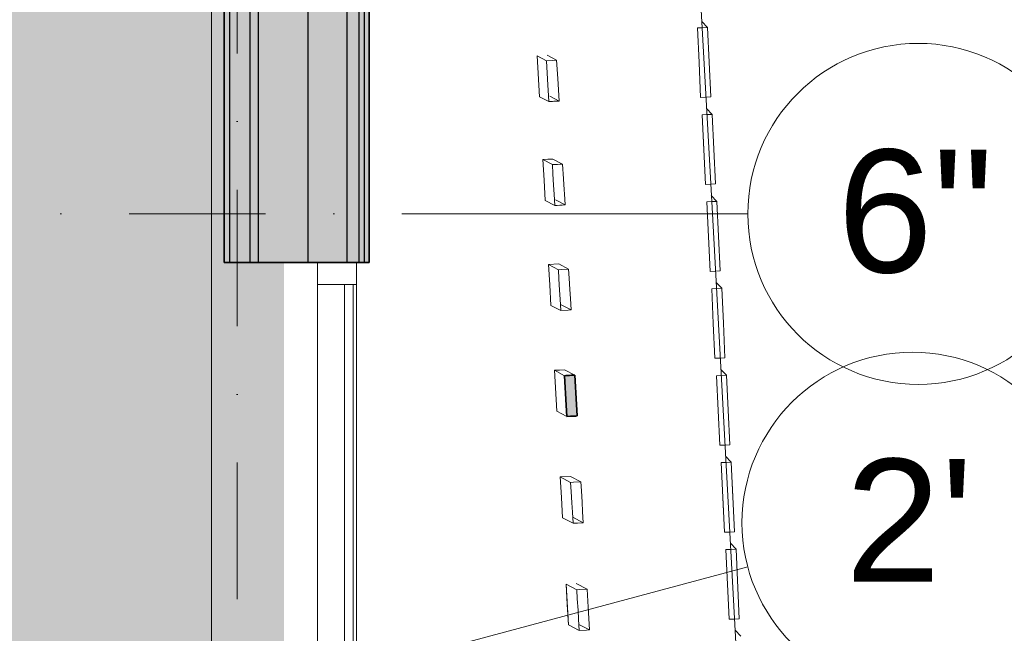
# Model space of a CAD drawing. Header units: millimetres. Extents: x -2530 to 151695, y -8763 to 71774.
# Tile 169 of 217: x 142863 to 145750, y 27470 to 29270. Entities that reach past the tile are written whole.
import ezdxf

# ---------------------------------------------------------------- set-up
doc = ezdxf.new("R2010")
doc.units = ezdxf.units.MM
doc.linetypes.add('RR_Level', pattern=[800, 400, -200, 0, -200])
for name, color, linetype, lineweight in [('A-AREA-____-PATT', 32, 'Continuous', 9), ('A-FLOR-____-OTLN', 192, 'Continuous', 18), ('A-GLAZ-CURT-MCUT', 52, 'Continuous', 13), ('A-GLAZ-CURT-OTLN', 52, 'Continuous', 13), ('A-GLAZ-CWMG-MCUT', 51, 'Continuous', 13), ('A-GLAZ-CWMG-OTLN', 51, 'Continuous', 13), ('A-WALL-____-MCUT', 113, 'Continuous', 35), ('A-WALL-____-OTLN', 113, 'Continuous', 18), ('A-WALL-____-PATT', 111, 'Continuous', 35), ('S-GRID-____-IDEN', 1, 'Continuous', 13), ('S-GRID-____-OTLN', 1, 'Continuous', 9)]:
    doc.layers.add(name, color=color, linetype=linetype, lineweight=lineweight)
doc.styles.add('Arial', font='arial.ttf', dxfattribs={"height": 360})

# ---------------------------------------------------------------- blocks, each defined once
blk = doc.blocks.new('System Panel - HR__-556139-plot_V1 Copy 1')
at = {"layer": 'A-GLAZ-CURT-MCUT', "color": 250, "lineweight": 9}
for p, q in [((685, -22.5), (-685, -22.5)), ((-685, -22.5), (-685, -47.5)), ((685, -47.5), (685, -22.5)), ((-685, -47.5), (685, -47.5))]:
    blk.add_line(p, q, dxfattribs=at)
blk = doc.blocks.new('Rectangular Mullion - 65 x 114mm-464261-plot_V1 Copy 1')
at = {"layer": 'A-GLAZ-CWMG-OTLN', "color": 250, "lineweight": 9}
for p, q in [((31941.5, 25794.1), (31941.5, 27164.1)), ((32055.5, 25794.1), (32055.5, 27164.1))]:
    blk.add_line(p, q, dxfattribs=at)
blk = doc.blocks.new('Rectangular Mullion - 65 x 114mm-464267-plot_V1 Copy 1')
at = {"layer": 'A-GLAZ-CWMG-MCUT', "color": 250, "lineweight": 9}
for p, q in [((-65, 57), (0, 57)), ((-65, -57), (-65, 57)), ((0, 57), (0, -57)), ((0, -57), (-65, -57))]:
    blk.add_line(p, q, dxfattribs=at)
blk = doc.blocks.new('027_Gilde - ATC_FacadeModel_rvt-1-plot_V1 Copy 1')
at = {"layer": 'A-WALL-____-MCUT', "lineweight": 18}
h = blk.add_hatch(color=47, dxfattribs=at)
h.paths.add_polyline_path([(141084.5, 18458.2), (141200.4, 18489.2), (141192.6, 18518.2), (141076.9, 18486.5), (141080.9, 18471.7)])
h.paths.add_polyline_path([(141434.7, 18552), (141550.6, 18583.1), (141542.8, 18612), (141427.1, 18580.4), (141432.7, 18559.3)])
h.paths.add_polyline_path([(141768, 18641.3), (141883.9, 18672.4), (141876.2, 18701.3), (141760.4, 18669.8), (141764.4, 18654.9)])
h.paths.add_polyline_path([(142068, 18721.7), (142222.5, 18763.1), (142214.7, 18792.1), (142060.3, 18750.3), (142064.3, 18735.3)])
h.paths.add_polyline_path([(142373.7, 18803.6), (142528.3, 18845), (142520.5, 18874), (142366, 18832.3), (142372, 18809.9)])
h.paths.add_polyline_path([(142666, 18881.9), (142820.5, 18923.3), (142812.7, 18952.3), (142658.2, 18910.7), (142662.3, 18895.5)])
h.paths.add_polyline_path([(142944, 18956.4), (143098.5, 18997.8), (143090.7, 19026.8), (142936.2, 18985.2), (142940.3, 18970)])
h.paths.add_polyline_path([(143187.1, 19021.6), (143380.3, 19073.3), (143372.5, 19102.3), (143179.4, 19050.5), (143183.9, 19033.7)])
h.paths.add_polyline_path([(143432.4, 19087.3), (143625.6, 19139), (143617.8, 19168), (143425, 19114.9), (143429.2, 19099.4)])
h.paths.add_polyline_path([(143657, 19147.5), (143850, 19199.9), (143842.4, 19228.2), (143649.2, 19176.4), (143654.3, 19157.5)])
h.paths.add_polyline_path([(143883.8, 19208.2), (144077, 19260), (144069.3, 19289), (143876.1, 19237.2), (143881.7, 19216.3)])
h.paths.add_polyline_path([(144129.2, 19274), (144322.4, 19325.7), (144314.6, 19354.7), (144121.4, 19303), (144127, 19282)])
h.paths.add_polyline_path([(144377, 19337.9), (144566, 19403.4), (144556.9, 19430.3), (144367.4, 19366.4), (144376.6, 19339.1)])
h.paths.add_polyline_path([(144619.6, 19440.5), (144776.2, 19564.9), (144757.5, 19588.4), (144601, 19464), (144619.6, 19440.5)])
h.paths.add_polyline_path([(144810.2, 19621.1), (144914.7, 19791.7), (144889.1, 19807.4), (144842.4, 19731.2), (144842.4, 19731.2), (144784.6, 19636.8), (144803.2, 19625.5)])
h.paths.add_polyline_path([(144912.4, 20366.6), (144942.4, 20368.3), (144930.5, 20568.1), (144900.5, 20566.4), (144912.3, 20367.8)])
h.paths.add_polyline_path([(144869.7, 21110.3), (144899.7, 21112), (144887.8, 21311.8), (144857.8, 21310.1), (144869.6, 21111.5)])
h.paths.add_polyline_path([(144840.5, 21617.3), (144870.6, 21619), (144858.6, 21818.8), (144828.6, 21817.1), (144840.5, 21617.3)])
h.paths.add_polyline_path([(144825.7, 21875.3), (144855.7, 21877.1), (144843.8, 22076.8), (144813.8, 22075.1), (144825.6, 21876.5)])
h.paths.add_polyline_path([(144810.7, 22136.6), (144840.7, 22138.4), (144828.8, 22338.1), (144798.8, 22336.4), (144810.7, 22137.2)])
h.paths.add_polyline_path([(144794.3, 22421.2), (144824.3, 22422.9), (144813.2, 22582.6), (144784.8, 22581), (144794.3, 22421.2)])
h.paths.add_polyline_path([(144778.9, 22689.3), (144808.9, 22691), (144799.4, 22850.8), (144769.4, 22849.1), (144778.9, 22689.3)])
h.paths.add_polyline_path([(144698.6, 24086.4), (144728.6, 24088.2), (144719.1, 24247.9), (144689.1, 24246.2), (144698.6, 24086.4)])
h.paths.add_polyline_path([(144681.9, 24377.5), (144711.9, 24379.3), (144702.3, 24539.1), (144672.3, 24537.4), (144681.9, 24377.5)])
h.paths.add_polyline_path([(144646.6, 24991.2), (144676.6, 24993), (144669.4, 25112.8), (144639.4, 25111.1), (144646.6, 24991.2)])
h.paths.add_polyline_path([(144629.2, 25293.6), (144659.2, 25295.3), (144655.6, 25355.2), (144654.6, 25355.8), (144653.7, 25387.8), (144652, 25415.2), (144622, 25413.4), (144629.2, 25293.6)])
h.paths.add_polyline_path([(144611.6, 25599.3), (144641.6, 25601.1), (144638, 25661), (144637, 25661.5), (144636.9, 25680.4), (144634.5, 25720.9), (144604.5, 25719.1), (144611.6, 25599.3)])
h.paths.add_polyline_path([(144593.9, 25908), (144623.9, 25909.8), (144616.7, 26029.6), (144586.7, 26027.9), (144593.9, 25908.1)])
h.paths.add_polyline_path([(144558, 26532.5), (144588, 26534.2), (144580.8, 26654), (144550.8, 26652.3), (144558, 26532.5)])
h.paths.add_polyline_path([(144539.9, 26847.1), (144569.9, 26848.9), (144562.7, 26968.7), (144532.7, 26967), (144539.9, 26847.8)])
h.paths.add_polyline_path([(144467.6, 28105.7), (144497.6, 28107.5), (144490.4, 28227.3), (144460.4, 28225.5), (144467.5, 28106.3)])
h.paths.add_polyline_path([(144364.6, 29898.5), (144394.6, 29900.4), (144385, 30060), (144355.1, 30058.3), (144364.6, 29898.5)])
h.paths.add_polyline_path([(144348.1, 30185.8), (144378, 30187.6), (144368.5, 30347.4), (144338.5, 30345.6), (144348, 30187.1)])
h.paths.add_polyline_path([(144331.8, 30468.3), (144361.8, 30470.1), (144352.3, 30629.8), (144322.3, 30628.1), (144331.8, 30469.6)])
h.paths.add_polyline_path([(144315.9, 30746), (144345.9, 30747.7), (144336.3, 30907.5), (144306.4, 30905.7), (144315.9, 30746)])
h.paths.add_polyline_path([(144300.2, 31018.8), (144330.2, 31020.6), (144320.6, 31180.3), (144290.7, 31178.6), (144300.1, 31020.1)])
h.paths.add_polyline_path([(144284.8, 31287), (144314.8, 31288.9), (144305.2, 31448.5), (144275.3, 31446.8), (144284.7, 31288.3)])
h.paths.add_polyline_path([(144212.7, 32542.7), (144242.6, 32544.6), (144230.7, 32744.2), (144200.8, 32742.4), (144212.6, 32544)])
h.paths.add_polyline_path([(144183.8, 33044.9), (144213.8, 33046.7), (144201.9, 33246.4), (144171.9, 33244.5), (144183.8, 33044.9)])
h.paths.add_polyline_path([(144169.2, 33298.5), (144199.2, 33300.4), (144187.3, 33500), (144157.3, 33498.1), (144169.2, 33299.8)])
h.paths.add_polyline_path([(144154.7, 33552.1), (144184.6, 33553.9), (144172.7, 33753.5), (144142.8, 33751.7), (144154.6, 33553.4)])
h.paths.add_polyline_path([(144067.2, 35073.5), (144097.2, 35075.3), (144085.3, 35274.9), (144055.3, 35273.1), (144065.5, 35102.9)])
h.paths.add_polyline_path([(143950.7, 37102), (143979, 37103.7), (143979, 37131.4), (143968.7, 37303.4), (143938.8, 37301.6), (143950.6, 37103.3)])
h.paths.add_polyline_path([(143979, 37103.7), (143980.6, 37103.8), (143979, 37131.4)])
h.paths.add_polyline_path([(143936.1, 37355.6), (143966, 37357.4), (143954.1, 37557), (143924.2, 37555.2), (143936, 37356.4)])
h.paths.add_polyline_path([(143907, 37862.7), (143936.9, 37864.5), (143923.8, 38064.1), (143895, 38062.3), (143906.9, 37864)])
h.paths.add_polyline_path([(143892.4, 38116.3), (143922.3, 38119), (143908.7, 38317.6), (143887.5, 38316.3), (143889, 38173.3), (143892.3, 38116.9)])
h.paths.add_polyline_path([(143887.5, 38370.4), (143907.7, 38372.2), (143895.8, 38571.3), (143887.5, 38570.4), (143887.5, 38370.5)])
h.paths.add_polyline_path([(143887.5, 38624.8), (143893.2, 38625.2), (143881.3, 38824.8), (143851.3, 38823), (143861.7, 38650), (143887.5, 38650)])
at = {"layer": 'A-WALL-____-OTLN', "lineweight": 5}
blk.add_hatch(color=67, dxfattribs=at).paths.add_polyline_path([(143850, 28557.7), (143857.5, 28557.7), (143857.5, 38650), (143822.5, 38650), (143822.5, 28557.7)])
at = {"layer": 'A-WALL-____-OTLN'}
blk.add_hatch(color=47, dxfattribs=at).paths.add_polyline_path([(143887.5, 28557.7), (143887.5, 38650), (143872.5, 38650), (143872.5, 28557.7)])
at = {"layer": 'A-WALL-____-PATT', "lineweight": 5}
for points in [[(143477.5, 28557.7), (143477.5, 38650), (143462.5, 38650), (143462.5, 28557.7)], [(143477.5, 28557.7), (143537.5, 28557.7), (143537.5, 38650), (143477.5, 38650), (143477.5, 29136.6)], [(143537.5, 28557.7), (143562.5, 28557.7), (143562.5, 38650), (143537.5, 38650), (143537.5, 29136.6)], [(143707.5, 28557.7), (143707.5, 38650), (143562.5, 38650), (143562.5, 28557.7), (143648.6, 28557.7)], [(143822.5, 28557.7), (143822.5, 38650), (143707.5, 38650), (143707.5, 28557.7)], [(143872.5, 28557.7), (143872.5, 38650), (143857.5, 38650), (143857.5, 28557.7)]]:
    blk.add_hatch(color=67, dxfattribs=at).paths.add_polyline_path(points)
at = {"layer": 'A-FLOR-____-OTLN', "color": 210}
for p, q in [((144892.1, 28736.1), (144696.6, 32306.1)), ((145687.9, 14203.8), (144892.1, 28736.1))]:
    blk.add_line(p, q, dxfattribs=at)
at = {"layer": 'A-WALL-____-MCUT', "color": 130}
for p, q in [((143462.5, 38650), (143462.5, 28557.7)), ((143887.5, 28557.7), (143887.5, 38650)), ((143462.5, 28557.7), (143887.5, 28557.7)), ((144460.4, 28225.5), (144464.6, 28225.8)), ((144465.6, 28138.8), (144460.4, 28225.5)), ((144464.6, 28225.8), (144475.4, 28226.4)), ((144475.4, 28226.4), (144479.6, 28226.6)), ((144479.6, 28226.6), (144490.4, 28227.3)), ((144490.4, 28227.3), (144495.6, 28140.6)), ((144467.6, 28105.7), (144465.6, 28138.8)), ((144495.6, 28140.6), (144497.6, 28107.4)), ((144478.4, 28106.3), (144467.6, 28105.7)), ((144482.6, 28106.6), (144478.4, 28106.3)), ((144493.4, 28107.2), (144482.6, 28106.6)), ((144497.6, 28107.4), (144493.4, 28107.2))]:
    blk.add_line(p, q, dxfattribs=at)
at = {"layer": 'A-WALL-____-MCUT', "color": 170, "lineweight": 25}
for p, q in [((143477.5, 38650), (143477.5, 28557.7)), ((143537.5, 38650), (143537.5, 28557.7)), ((143562.5, 38650), (143562.5, 28557.7)), ((143707.5, 38650), (143707.5, 28557.7)), ((143822.5, 38650), (143822.5, 28557.7)), ((143857.5, 38650), (143857.5, 28557.7)), ((143872.5, 38650), (143872.5, 28557.7))]:
    blk.add_line(p, q, dxfattribs=at)
at = {"layer": 'A-WALL-____-OTLN', "color": 210}
for p, q in [((143425, 27400), (143425, 30850)), ((144879.8, 29246.8), (144863.2, 29264.2)), ((144879.8, 29246.8), (144863.2, 29264.2)), ((144864.2, 29246.1), (144850.2, 29245.5)), ((144850.2, 29245.5), (144864.2, 29246.1)), ((144850.2, 29245.5), (144855, 29143.6)), ((144850.2, 29245.5), (144855, 29143.6)), ((144879.8, 29246.8), (144864.2, 29246.1)), ((144864.2, 29246.1), (144879.8, 29246.8)), ((144879.8, 29246.8), (144884.5, 29145)), ((144879.8, 29246.8), (144884.5, 29145)), ((144387.3, 29043.6), (144380.2, 29163.5)), ((144407.4, 29149.1), (144380.2, 29163.5)), ((144407.4, 29149.1), (144423.9, 29150.1)), ((144407.4, 29149.1), (144410.5, 29095.6)), ((144410.1, 29165.2), (144437.3, 29150.9)), ((144437.3, 29150.9), (144423.9, 29150.1)), ((144440.5, 29097.5), (144437.3, 29150.9)), ((144859.7, 29041.7), (144855, 29143.6)), ((144855, 29143.6), (144859.7, 29041.7)), ((144889.2, 29043.1), (144884.5, 29145)), ((144889.2, 29043.1), (144884.5, 29145)), ((144410.5, 29095.6), (144414.5, 29029.3)), ((144440.5, 29097.5), (144444.5, 29031.1)), ((144387.3, 29043.6), (144414.5, 29029.3)), ((144387.3, 29043.6), (144414.5, 29029.3)), ((144414.5, 29029.3), (144425.3, 29030)), ((144417.2, 29045.4), (144444.5, 29031.1)), ((144417.2, 29045.4), (144444.5, 29031.1)), ((144429.5, 29030.2), (144425.3, 29030)), ((144429.5, 29030.2), (144440.3, 29030.8)), ((144440.3, 29030.8), (144444.5, 29031.1)), ((144875.3, 29042.4), (144859.7, 29041.7)), ((144859.7, 29041.7), (144875.3, 29042.4)), ((144889.2, 29043.1), (144875.3, 29042.4)), ((144875.3, 29042.4), (144889.2, 29043.1)), ((144893.7, 28991.8), (144877.1, 29009.2)), ((144893.7, 28991.8), (144877.1, 29009.2)), ((144864.2, 28990.5), (144879, 28991.2)), ((144864.2, 28990.5), (144878.1, 28991.1)), ((144864.2, 28990.5), (144868.9, 28888.5)), ((144864.2, 28990.5), (144873.7, 28786.6)), ((144878.1, 28991.1), (144893.7, 28991.8)), ((144893.7, 28991.8), (144879, 28991.2)), ((144898.4, 28889.9), (144893.7, 28991.8)), ((144893.7, 28991.8), (144898.4, 28889.9)), ((144873.7, 28786.6), (144868.9, 28888.5)), ((144903.2, 28788), (144898.4, 28889.9)), ((144396.8, 28859.2), (144411.8, 28860.1)), ((144400.4, 28799.3), (144396.8, 28859.2)), ((144424.9, 28844.5), (144396.8, 28859.2)), ((144411.8, 28860.1), (144426.7, 28861)), ((144426.7, 28861), (144454.8, 28846.2)), ((144424.9, 28844.5), (144433.2, 28844.9)), ((144424.9, 28844.5), (144426.5, 28817.7)), ((144439.8, 28845.3), (144433.2, 28844.9)), ((144439.8, 28845.3), (144448.2, 28845.8)), ((144454.8, 28846.2), (144448.2, 28845.8)), ((144457.4, 28802.9), (144454.8, 28846.2)), ((144400.4, 28799.3), (144404, 28739.4)), ((144426.5, 28817.7), (144428.4, 28784.5)), ((144458.4, 28786.3), (144457.4, 28802.9)), ((144428.4, 28784.5), (144430, 28757.8)), ((144461, 28743), (144458.4, 28786.3)), ((144889.3, 28787.3), (144873.7, 28786.6)), ((144873.7, 28786.6), (144889.3, 28787.3)), ((144903.2, 28788), (144889.3, 28787.3)), ((144889.3, 28787.3), (144903.2, 28788)), ((144404, 28739.4), (144432, 28724.6)), ((144430, 28757.8), (144432, 28724.6)), ((144433.9, 28741.2), (144462, 28726.4)), ((144461, 28743), (144462, 28726.4)), ((144892.1, 28736.1), (144878.2, 28735.5)), ((144878.2, 28735.5), (144892.1, 28736.1)), ((144878.2, 28735.5), (144887.7, 28531.5)), ((144878.2, 28735.5), (144887.7, 28531.5)), ((144907.7, 28736.8), (144891.1, 28754.1)), ((144907.7, 28736.8), (144891.1, 28754.1)), ((144907.7, 28736.8), (144892.1, 28736.1)), ((144892.1, 28736.1), (144907.7, 28736.8)), ((144917.1, 28532.9), (144907.7, 28736.8)), ((144907.7, 28736.8), (144917.1, 28532.9)), ((144432, 28724.6), (144438.7, 28725)), ((144438.7, 28725), (144447, 28725.5)), ((144447, 28725.5), (144453.7, 28725.9)), ((144453.7, 28725.9), (144462, 28726.4)), ((144413.7, 28551.6), (144443.6, 28553.4)), ((144442.6, 28536.4), (144413.7, 28551.6)), ((144413.7, 28551.6), (144442.6, 28536.4)), ((144417.2, 28491.7), (144413.7, 28551.6)), ((144450.9, 28536.9), (144442.6, 28536.4)), ((144442.6, 28536.4), (144444.2, 28509.6)), ((144443.6, 28553.4), (144472.5, 28538.1)), ((144443.6, 28553.4), (144472.5, 28538.1)), ((144472.5, 28538.1), (144450.9, 28536.9)), ((144474.1, 28511.4), (144472.5, 28538.1)), ((144903.2, 28532.2), (144887.7, 28531.5)), ((144887.7, 28531.5), (144903.2, 28532.2)), ((144917.1, 28532.9), (144903.2, 28532.2)), ((144903.2, 28532.2), (144917.1, 28532.9)), ((144444.2, 28509.6), (144446.1, 28476.5)), ((144474.1, 28511.4), (144476.1, 28478.2)), ((144417.2, 28491.7), (144420.8, 28431.8)), ((144446.1, 28476.5), (144447.7, 28449.7)), ((144476.1, 28478.2), (144477.7, 28451.5)), ((144906, 28481.1), (144892.1, 28480.5)), ((144892.1, 28480.5), (144906, 28481.1)), ((144892.1, 28480.5), (144896.9, 28378.5)), ((144892.1, 28480.5), (144896.9, 28378.5)), ((144921.6, 28481.8), (144905.1, 28499.1)), ((144921.6, 28481.8), (144905.1, 28499.1)), ((144921.6, 28481.8), (144906, 28481.1)), ((144906, 28481.1), (144921.6, 28481.8)), ((144921.6, 28481.8), (144926.4, 28379.8)), ((144921.6, 28481.8), (144926.4, 28379.8)), ((144447.7, 28449.7), (144449.7, 28416.6)), ((144477.7, 28451.5), (144479.7, 28418.3)), ((144420.8, 28431.8), (144449.7, 28416.6)), ((144420.8, 28431.8), (144449.7, 28416.6)), ((144449.7, 28416.6), (144471.4, 28417.8)), ((144450.7, 28433.6), (144479.7, 28418.3)), ((144450.7, 28433.6), (144479.7, 28418.3)), ((144471.4, 28417.8), (144479.7, 28418.3)), ((144901.6, 28276.4), (144896.9, 28378.5)), ((144896.9, 28378.5), (144901.6, 28276.4)), ((144931.1, 28277.8), (144926.4, 28379.8)), ((144931.1, 28277.8), (144926.4, 28379.8)), ((144917.2, 28277.1), (144901.6, 28276.4)), ((144901.6, 28276.4), (144917.2, 28277.1)), ((144931.1, 28277.8), (144917.2, 28277.1)), ((144917.2, 28277.1), (144931.1, 28277.8)), ((144430.7, 28241.2), (144445.6, 28242.1)), ((144445.6, 28242.1), (144460.6, 28243)), ((144460.6, 28243), (144490.4, 28227.3)), ((144935.6, 28226.8), (144919, 28244.1)), ((144935.6, 28226.8), (144919, 28244.1)), ((144437.8, 28121.3), (144430.7, 28241.2)), ((144460.4, 28225.5), (144430.7, 28241.2)), ((144460.4, 28225.5), (144464.6, 28225.8)), ((144460.4, 28225.5), (144465.6, 28138.8)), ((144475.4, 28226.4), (144464.6, 28225.8)), ((144479.6, 28226.6), (144475.4, 28226.4)), ((144490.4, 28227.3), (144479.6, 28226.6)), ((144495.6, 28140.6), (144490.4, 28227.3)), ((144906.1, 28225.5), (144920.8, 28226.2)), ((144906.1, 28225.5), (144920.8, 28226.2)), ((144906.1, 28225.5), (144910.9, 28123.4)), ((144906.1, 28225.5), (144910.9, 28123.4)), ((144935.6, 28226.8), (144920.8, 28226.2)), ((144920.8, 28226.2), (144935.6, 28226.8)), ((144935.6, 28226.8), (144940.3, 28124.8)), ((144935.6, 28226.8), (144940.3, 28124.8)), ((144467.6, 28105.7), (144465.6, 28138.8)), ((144497.6, 28107.4), (144495.6, 28140.6)), ((144467.6, 28105.7), (144437.8, 28121.3)), ((144467.6, 28105.7), (144478.4, 28106.3)), ((144482.6, 28106.6), (144478.4, 28106.3)), ((144482.6, 28106.6), (144493.4, 28107.2)), ((144493.4, 28107.2), (144497.6, 28107.4)), ((144915.6, 28021.3), (144910.9, 28123.4)), ((144910.9, 28123.4), (144915.6, 28021.3)), ((144945.1, 28022.7), (144940.3, 28124.8)), ((144945.1, 28022.7), (144940.3, 28124.8)), ((144915.6, 28021.3), (144930.3, 28022)), ((144915.6, 28021.3), (144930.3, 28022)), ((144945.1, 28022.7), (144931.2, 28022)), ((144931.2, 28022), (144945.1, 28022.7)), ((144949.5, 27971.9), (144933, 27989.1)), ((144949.5, 27971.9), (144933, 27989.1)), ((144920.1, 27970.5), (144934.8, 27971.2)), ((144920.1, 27970.5), (144934, 27971.1)), ((144920.1, 27970.5), (144924.8, 27868.4)), ((144920.1, 27970.5), (144929.6, 27766.2)), ((144934, 27971.1), (144949.5, 27971.9)), ((144949.5, 27971.9), (144934.8, 27971.2)), ((144959, 27767.6), (144949.5, 27971.9)), ((144949.5, 27971.9), (144954.3, 27869.7)), ((144447.8, 27928.6), (144477.7, 27930.3)), ((144478.4, 27912.4), (144447.8, 27928.6)), ((144447.8, 27928.6), (144478.4, 27912.4)), ((144451.4, 27868.6), (144447.8, 27928.6)), ((144477.7, 27930.3), (144508.4, 27914.2)), ((144477.7, 27930.3), (144508.4, 27914.2)), ((144486.7, 27912.9), (144478.4, 27912.4)), ((144478.4, 27912.4), (144480, 27885.7)), ((144508.4, 27914.2), (144486.7, 27912.9)), ((144510, 27887.5), (144508.4, 27914.2)), ((144451.4, 27868.6), (144454.9, 27808.7)), ((144480, 27885.7), (144482, 27852.5)), ((144510, 27887.5), (144512, 27854.3)), ((144929.6, 27766.2), (144924.8, 27868.4)), ((144959, 27767.6), (144954.3, 27869.7)), ((144482, 27852.5), (144483.6, 27825.7)), ((144512, 27854.3), (144513.6, 27827.6)), ((144454.9, 27808.7), (144485.6, 27792.6)), ((144483.6, 27825.7), (144485.6, 27792.6)), ((144484.8, 27810.5), (144515.6, 27794.3)), ((144515.6, 27794.3), (144513.6, 27827.6)), ((144485.6, 27792.6), (144498.9, 27793.4)), ((144498.9, 27793.4), (144515.6, 27794.3)), ((144945.2, 27766.9), (144929.6, 27766.2)), ((144929.6, 27766.2), (144945.2, 27766.9)), ((144959, 27767.6), (144945.2, 27766.9)), ((144945.2, 27766.9), (144959, 27767.6)), ((144963.5, 27716.9), (144947, 27734.1)), ((144963.5, 27716.9), (144947, 27734.1)), ((144934, 27715.5), (144948.8, 27716.2)), ((144947.9, 27716.1), (144934, 27715.5)), ((144934, 27715.5), (144943.6, 27511.1)), ((144934, 27715.5), (144943.6, 27511.1)), ((144963.5, 27716.9), (144947.9, 27716.1)), ((144948.8, 27716.2), (144963.5, 27716.9)), ((144973, 27512.5), (144963.5, 27716.9)), ((144963.5, 27716.9), (144973, 27512.5)), ((144496.5, 27597.8), (144465, 27614.4)), ((144468.6, 27554.5), (144465, 27614.4)), ((144465, 27614.4), (144472.1, 27494.6)), ((144465, 27614.4), (144496.5, 27597.8)), ((144494.9, 27616.2), (144526.5, 27599.6)), ((144494.9, 27616.2), (144526.5, 27599.6)), ((144504.8, 27598.3), (144496.5, 27597.8)), ((144496.5, 27597.8), (144498.1, 27571)), ((144526.5, 27599.6), (144504.8, 27598.3)), ((144529.7, 27546.2), (144526.5, 27599.6)), ((144468.6, 27554.5), (144472.1, 27494.6)), ((144498.1, 27571), (144500.1, 27537.9)), ((144500.1, 27537.9), (144501.7, 27511.1)), ((144529.7, 27546.2), (144533.6, 27479.7)), ((144472.1, 27494.6), (144503.6, 27478)), ((144472.1, 27494.6), (144503.6, 27478)), ((144501.7, 27511.1), (144503.6, 27478)), ((144502.6, 27496.1), (144533.6, 27479.7)), ((144502.6, 27496.1), (144533.6, 27479.7)), ((144943.6, 27511.1), (144958.3, 27511.8)), ((144943.6, 27511.1), (144958.3, 27511.8)), ((144973, 27512.5), (144959.1, 27511.8)), ((144959.1, 27511.8), (144973, 27512.5)), ((144503.6, 27478), (144525.3, 27479.2)), ((144525.3, 27479.2), (144533.6, 27479.7)), ((144977.4, 27461.9), (144960.9, 27479.1)), ((144977.4, 27461.9), (144960.9, 27479.1))]:
    blk.add_line(p, q, dxfattribs=at)
at = {"layer": 'A-GLAZ-CURT-OTLN', "color": 210, "lineweight": 18, "rotation": 90.00000000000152}
blk.add_blockref('System Panel - HR__-556139-plot_V1 Copy 1', (143793, 27807.7), dxfattribs=at)
at = {"layer": 'A-GLAZ-CWMG-OTLN', "color": 210, "lineweight": 18, "extrusion": (0, 0, -1), "rotation": 89.99999999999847}
blk.add_blockref('Rectangular Mullion - 65 x 114mm-464267-plot_V1 Copy 1', (-143793, 28557.7), dxfattribs=at)
at = {"layer": 'A-GLAZ-CWMG-OTLN', "color": 210, "lineweight": 18, "rotation": 180}
blk.add_blockref('Rectangular Mullion - 65 x 114mm-464261-plot_V1 Copy 1', (175791.5, 54286.8), dxfattribs=at)
blk = doc.blocks.new('Grid - r_2_5mm-300571-plot_V1 Copy 1')
at = {"layer": 'S-GRID-____-IDEN'}
blk.add_circle((0, 0), 2.5, dxfattribs=at)

msp = doc.modelspace()

# ---------------------------------------------------------------- hatches: boundary and pattern name
at = {"layer": 'A-AREA-____-PATT', "transparency": 33554509}
msp.add_hatch(color=254, dxfattribs=at).paths.add_polyline_path([(139750, 26413.5938), (143200, 27337.96), (143200, 27400), (143431.5509, 27400), (143480.5392, 27413.1255), (143484.0559, 27400), (143500, 27400), (143500, 27340.6943), (143637.5, 27377.535), (143637.5, 28557.6603), (143462.5, 28557.6603), (143462.5, 30850), (143200, 30850), (143200, 30925), (139810, 30925), (139810, 30875), (139762.5, 30875), (139762.5, 30463.5938), (139810, 30463.5938), (139810, 30413.5938), (139762.5, 30413.5938), (139762.5, 29463.5938), (139810, 29463.5938), (139810, 29413.5938), (139762.5, 29413.5938), (139762.5, 29275), (139810, 29275), (139810, 29225), (139750, 29225), (139750, 28191), (139810, 28191), (139810, 28141), (139762.5, 28141), (139762.5, 27463.5938), (139810, 27463.5938), (139810, 27413.5938), (139762.5, 27413.5938), (139762.5, 26463.5938), (139750, 26463.5938), (139750, 26423.6412)])

# ---------------------------------------------------------------- linework, layer by layer
at = {"layer": 'S-GRID-____-OTLN', "linetype": 'RR_Level'}
for p, q in [((143500, 48773.1142), (143500, -857.0614)), ((-34.3191, 28700), (143998.0499, 28700))]:
    msp.add_line(p, q, dxfattribs=at)
at = {"layer": 'S-GRID-____-OTLN'}
for p, q in [((143998.0499, 28700), (144998.0499, 28700)), ((144032.124, 27405.9539), (144998.0499, 27664.7729))]:
    msp.add_line(p, q, dxfattribs=at)

# ---------------------------------------------------------------- block references
at = {"lineweight": 5}
msp.add_blockref('027_Gilde - ATC_FacadeModel_rvt-1-plot_V1 Copy 1', (0, 0), dxfattribs=at)
at = {"layer": 'S-GRID-____-IDEN', "xscale": 199.9999999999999, "yscale": 199.9999999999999, "zscale": 199.9999999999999}
for p, rotation in [((145498.0499, 28700), 269.9999999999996), ((145481.0128, 27794.1825), 284.9999999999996)]:
    msp.add_blockref('Grid - r_2_5mm-300571-plot_V1 Copy 1', p, dxfattribs=dict(at, rotation=rotation))

# ---------------------------------------------------------------- texts
at = {"layer": 'S-GRID-____-IDEN', "lineweight": 9, "char_height": 360, "attachment_point": 1, "style": 'Arial'}
for s, insert, width in [('6"', (145260.8908, 28888.4525), 545.1475), ("2'", (145283.9663, 27981.2914), 448.945)]:
    msp.add_mtext(s, dxfattribs=dict(at, insert=insert, width=width))

doc.saveas('drawing.dxf')
